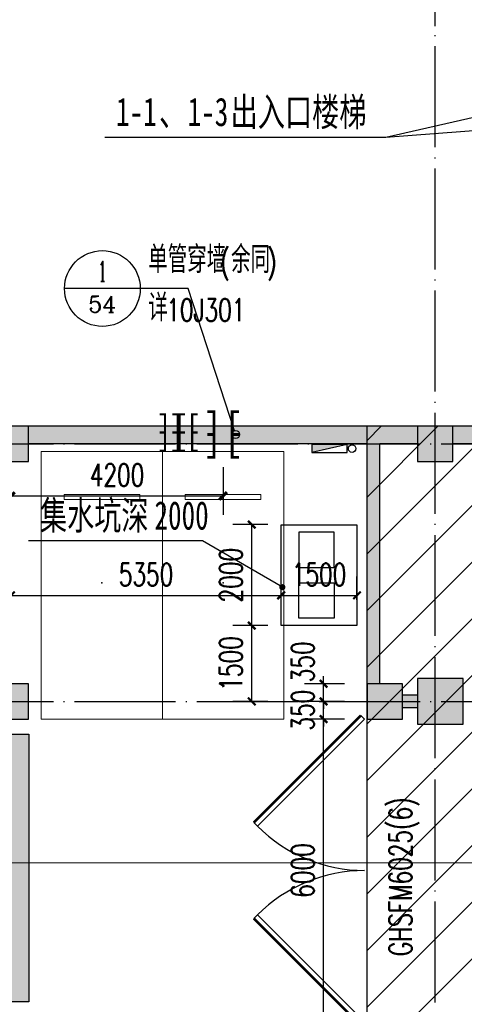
# Model space of a CAD drawing. Extents: x 797781 to 1255204, y 21234 to 1024248.
# Tile 29 of 256: x 888281 to 897084, y 99742 to 119244. Entities that reach past the tile are written whole.
import ezdxf
from ezdxf.enums import TextEntityAlignment as Align

# ---------------------------------------------------------------- set-up
doc = ezdxf.new("R2010")
doc.units = 0
doc.header["$LTSCALE"] = 1000
doc.header["$MEASUREMENT"] = 0
doc.linetypes.add('230303生产综合楼-平面图_t8$0$DOTE', pattern=[2.42, 2, -0.2, 0.02, -0.2])
doc.layers.add('230303生产综合楼-平面图_t8$0$A-普通车位', color=252, linetype='Continuous', lineweight=9)
for name, color, linetype in [('230303生产综合楼-平面图_t8$0$A-车位编号', 7, 'Continuous'), ('230303生产综合楼-平面图_t8$0$AX-B-P01(-1F)-RFQ$0$AX-B-P01(-1F)-RFQ$0$$0$DIM_LEAD', 3, 'Continuous'), ('230303生产综合楼-平面图_t8$0$AX-B-P01(-1F)-RFQ$0$AX-B-P01(-1F)-RFQ$0$$0$PUB_TEXT', 7, 'Continuous'), ('230303生产综合楼-平面图_t8$0$AXIS', 3, 'Continuous'), ('230303生产综合楼-平面图_t8$0$COLUMN', 40, 'Continuous'), ('230303生产综合楼-平面图_t8$0$DIM_IDEN', 3, 'Continuous'), ('230303生产综合楼-平面图_t8$0$DOTE', 1, '230303生产综合楼-平面图_t8$0$DOTE'), ('230303生产综合楼-平面图_t8$0$PUB_DIM', 3, 'Continuous'), ('230303生产综合楼-平面图_t8$0$PUB_HATCH', 8, 'Continuous'), ('230303生产综合楼-平面图_t8$0$WALL', 40, 'Continuous'), ('230303生产综合楼-平面图_t8$0$WINDOW_TEXT', 7, 'Continuous'), ('230303生产综合楼-平面图_t8$0$人防门', 1, 'Continuous'), ('230303生产综合楼-平面图_t8$0$板洞', 6, 'Continuous'), ('EQUIP_消火栓', 7, 'Continuous'), ('PUB_DIM', 3, 'Continuous'), ('PUB_HATCH', 8, 'Continuous'), ('PUB_TEXT', 7, 'Continuous'), ('VALVE_废水', 7, 'Continuous'), ('VPIPE-消防', 1, 'Continuous')]:
    doc.layers.add(name, color=color, linetype=linetype)
doc.styles.add('230303生产综合楼-平面图_t8$0$_TCH_DIM', font='SIMPLEX', dxfattribs={"bigfont": 'GBCBIG'})
doc.styles.add('230303生产综合楼-平面图_T8$0$_TCH_DIM_T3', font='SIMPLEX', dxfattribs={"width": 0.705882, "bigfont": 'GBCBIG'})
doc.styles.add('230303生产综合楼-平面图_t8$0$_TCH_LABEL', font='COMPLEX', dxfattribs={"bigfont": 'GBCBIG'})
doc.styles.add('230303生产综合楼-平面图_t8$0$_TCH_WINDOW', font='SIMPLEX', dxfattribs={"height": 3.5, "bigfont": 'GBCBIG'})
doc.styles.add('230303生产综合楼-平面图_t8$0$黑体', font='simhei.ttf', dxfattribs={"width": 0.7})
doc.styles.add('_TCH_DIM_T3', font='SIMPLEX', dxfattribs={"width": 0.705882, "bigfont": 'GBCBIG'})
doc.dimstyles.new('230303生产综合楼-平面图_T8$0$_TCH_ARCH&&150', dxfattribs={"dimtxt": 446.25, "dimasz": 150, "dimexe": 375, "dimexo": 450, "dimgap": 189.375, "dimtad": 1, "dimdec": 0, "dimzin": 0, "dimdsep": 46, "dimtxsty": '230303生产综合楼-平面图_T8$0$_TCH_DIM_T3', "dimblk": '230303生产综合楼-平面图_t8$0$_ArchTick', "dimcen": 0.09, "dimclrt": 7, "dimazin": 2, "dimtfac": 1, "dimtdec": 0, "dimtix": 1, "dimtmove": 2, "dimatfit": 3, "dimfxl": 1, "dimtolj": 1, "dimtzin": 0, "dimarcsym": 0})
doc.dimstyles.new('_TCH_ARCH&&150', dxfattribs={"dimtxt": 446.25, "dimasz": 150, "dimexe": 375, "dimexo": 450, "dimgap": 189.375, "dimtad": 1, "dimdec": 0, "dimzin": 0, "dimdsep": 46, "dimtxsty": '_TCH_DIM_T3', "dimblk": 'ARCHTICK', "dimcen": 0.09, "dimclrt": 7, "dimazin": 2, "dimtfac": 1, "dimtdec": 0, "dimtix": 1, "dimtmove": 2, "dimatfit": 3, "dimfxl": 1, "dimtolj": 1, "dimtzin": 0, "dimarcsym": 0})

# ---------------------------------------------------------------- blocks, each defined once
blk = doc.blocks.new('$VALVE$00000547')
at = {"const_width": 30}
for points in [[(0, 100), (-250, 100), (-250, 175)], [(0, 100), (0, 175)], [(0, 100), (250, 100), (250, 175)], [(-250, -175), (-250, -100), (0, -100)], [(0, -175), (0, -100)], [(250, -175), (250, -100), (0, -100)]]:
    blk.add_lwpolyline(points, dxfattribs=at)
blk = doc.blocks.new('减速带')
blk.add_lwpolyline([(887759, 105092), (888459, 105092), (888459, 99792), (887759, 99792)], close=True)
blk.add_solid([(887759, 105092), (888459, 105092), (887759, 99792), (888459, 99792)])
blk = doc.blocks.new('230303生产综合楼-平面图_t8$0$_ArchTick')
at = {"color": 0, "linetype": 'ByBlock', "const_width": 0.3}
blk.add_lwpolyline([(-0.5, -0.5), (0.5, 0.5)], dxfattribs=at)
blk = doc.blocks.new('*D6526')
at = {"layer": '230303生产综合楼-平面图_t8$0$PUB_DIM', "color": 0, "lineweight": -2, "transparency": 16777216}
for p, q in [((576103, -246518), (575408, -246518)), ((575783, -248518), (575783, -246518)), ((576103, -248518), (575408, -248518))]:
    blk.add_line(p, q, dxfattribs=at)
at = {"layer": 'Defpoints', "color": 0, "transparency": 16777216}
for p in [(575783, -246518), (576553, -246518), (576553, -248518)]:
    blk.add_point(p, dxfattribs=at)
at = {"layer": '230303生产综合楼-平面图_t8$0$PUB_DIM', "color": 0, "lineweight": -2, "transparency": 16777216, "xscale": 150, "yscale": 150, "zscale": 150}
for p, rotation in [((575783, -246518), 90), ((575783, -248518), 270)]:
    blk.add_blockref('230303生产综合楼-平面图_t8$0$_ArchTick', p, dxfattribs=dict(at, rotation=rotation))
at = {"layer": '230303生产综合楼-平面图_t8$0$PUB_DIM', "color": 7, "transparency": 16777216, "insert": (575370, -247518), "char_height": 446.2, "attachment_point": 5, "rotation": 90, "style": '230303生产综合楼-平面图_T8$0$_TCH_DIM_T3'}
blk.add_mtext('\\A1;2000', dxfattribs=at)
blk = doc.blocks.new('*D6527')
at = {"layer": '230303生产综合楼-平面图_t8$0$PUB_DIM', "color": 0, "lineweight": -2, "transparency": 16777216}
for p, q in [((576103, -248518), (575408, -248518)), ((575783, -250018), (575783, -248518)), ((576103, -250018), (575408, -250018))]:
    blk.add_line(p, q, dxfattribs=at)
at = {"layer": 'Defpoints', "color": 0, "transparency": 16777216}
for p in [(575783, -248518), (576553, -248518), (576553, -250018)]:
    blk.add_point(p, dxfattribs=at)
at = {"layer": '230303生产综合楼-平面图_t8$0$PUB_DIM', "color": 0, "lineweight": -2, "transparency": 16777216, "xscale": 150, "yscale": 150, "zscale": 150}
for p, rotation in [((575783, -248518), 90), ((575783, -250018), 270)]:
    blk.add_blockref('230303生产综合楼-平面图_t8$0$_ArchTick', p, dxfattribs=dict(at, rotation=rotation))
at = {"layer": '230303生产综合楼-平面图_t8$0$PUB_DIM', "color": 7, "transparency": 16777216, "insert": (575370, -249268), "char_height": 446.2, "attachment_point": 5, "rotation": 90, "style": '230303生产综合楼-平面图_T8$0$_TCH_DIM_T3'}
blk.add_mtext('\\A1;1500', dxfattribs=at)
blk = doc.blocks.new('*D6528')
at = {"layer": '230303生产综合楼-平面图_t8$0$PUB_DIM', "color": 0, "lineweight": -2, "transparency": 16777216}
for p, q in [((571016, -248008), (571016, -247543)), ((576366, -248008), (576366, -247543)), ((571016, -247918), (576366, -247918))]:
    blk.add_line(p, q, dxfattribs=at)
at = {"layer": 'Defpoints', "color": 0, "transparency": 16777216}
for p in [(576366, -247918), (571016, -248458), (576366, -248458)]:
    blk.add_point(p, dxfattribs=at)
at = {"layer": '230303生产综合楼-平面图_t8$0$PUB_DIM', "color": 0, "lineweight": -2, "transparency": 16777216, "xscale": 150, "yscale": 150, "zscale": 150, "rotation": 180}
blk.add_blockref('230303生产综合楼-平面图_t8$0$_ArchTick', (571016, -247918), dxfattribs=at)
at = {"layer": '230303生产综合楼-平面图_t8$0$PUB_DIM', "color": 0, "lineweight": -2, "transparency": 16777216, "xscale": 150, "yscale": 150, "zscale": 150}
blk.add_blockref('230303生产综合楼-平面图_t8$0$_ArchTick', (576366, -247918), dxfattribs=at)
at = {"layer": '230303生产综合楼-平面图_t8$0$PUB_DIM', "color": 7, "transparency": 16777216, "insert": (573691, -247506), "char_height": 446.2, "attachment_point": 5, "style": '230303生产综合楼-平面图_T8$0$_TCH_DIM_T3'}
blk.add_mtext('\\A1;5350', dxfattribs=at)
blk = doc.blocks.new('*D6529')
at = {"layer": '230303生产综合楼-平面图_t8$0$PUB_DIM', "color": 0, "lineweight": -2, "transparency": 16777216}
for p, q in [((576366, -248008), (576366, -247543)), ((577866, -248008), (577866, -247543)), ((576366, -247918), (577866, -247918))]:
    blk.add_line(p, q, dxfattribs=at)
at = {"layer": 'Defpoints', "color": 0, "transparency": 16777216}
for p in [(577866, -247918), (576366, -248458), (577866, -248458)]:
    blk.add_point(p, dxfattribs=at)
at = {"layer": '230303生产综合楼-平面图_t8$0$PUB_DIM', "color": 0, "lineweight": -2, "transparency": 16777216, "xscale": 150, "yscale": 150, "zscale": 150, "rotation": 180}
blk.add_blockref('230303生产综合楼-平面图_t8$0$_ArchTick', (576366, -247918), dxfattribs=at)
at = {"layer": '230303生产综合楼-平面图_t8$0$PUB_DIM', "color": 0, "lineweight": -2, "transparency": 16777216, "xscale": 150, "yscale": 150, "zscale": 150}
blk.add_blockref('230303生产综合楼-平面图_t8$0$_ArchTick', (577866, -247918), dxfattribs=at)
at = {"layer": '230303生产综合楼-平面图_t8$0$PUB_DIM', "color": 7, "transparency": 16777216, "insert": (577116, -247506), "char_height": 446.2, "attachment_point": 5, "style": '230303生产综合楼-平面图_T8$0$_TCH_DIM_T3'}
blk.add_mtext('\\A1;1500', dxfattribs=at)
blk = doc.blocks.new('$TwtSys$00000434')
for p, q in [((-0.5, 0.5), (-0.5, -0.5)), ((-0.5, -0.5), (0.5, 0.5)), ((0.5, 0.5), (-0.5, 0.5)), ((0.5, -0.5), (0.5, 0.5)), ((-0.5, -0.5), (0.5, -0.5))]:
    blk.add_line(p, q)
blk.add_solid([(0.5, -0.5), (0.5, 0.5), (-0.5, -0.5)])
blk = doc.blocks.new('230303生产综合楼-平面图_t8$0$普通车位')
at = {"layer": '230303生产综合楼-平面图_t8$0$A-普通车位'}
for points in [[(100, -1200), (5400, -1200), (5400, 1200), (100, 1200)], [(950, 750), (950, -750), (1050, -750), (1050, 750)]]:
    blk.add_lwpolyline(points, close=True, dxfattribs=at)
at = {"layer": '230303生产综合楼-平面图_t8$0$A-车位编号'}
blk.add_point((2700, 0), dxfattribs=at)
blk = doc.blocks.new('_ArchTick')
at = {"color": 0, "linetype": 'ByBlock', "const_width": 0.4}
blk.add_lwpolyline([(-0.5, -0.5), (0.5, 0.5)], dxfattribs=at)
blk = doc.blocks.new('*D3002')
at = {"layer": 'Defpoints', "color": 0, "transparency": 16777216}
for p in [(888109, 110831), (892309, 110831), (892309, 109812)]:
    blk.add_point(p, dxfattribs=at)
at = {"layer": 'PUB_DIM', "color": 0, "lineweight": -2, "transparency": 16777216}
for p, q in [((888109, 110381), (888109, 109437)), ((892309, 110381), (892309, 109437)), ((888109, 109812), (892309, 109812))]:
    blk.add_line(p, q, dxfattribs=at)
at = {"layer": 'PUB_DIM', "color": 0, "lineweight": -2, "transparency": 16777216, "xscale": 150, "yscale": 150, "zscale": 150, "rotation": 180}
blk.add_blockref('_ArchTick', (888109, 109812), dxfattribs=at)
at = {"layer": 'PUB_DIM', "color": 0, "lineweight": -2, "transparency": 16777216, "xscale": 150, "yscale": 150, "zscale": 150}
blk.add_blockref('_ArchTick', (892309, 109812), dxfattribs=at)
at = {"layer": 'PUB_DIM', "color": 7, "transparency": 16777216, "insert": (890209, 110225), "char_height": 446.2, "attachment_point": 5, "style": '_TCH_DIM_T3'}
blk.add_mtext('\\A1;4200', dxfattribs=at)
blk = doc.blocks.new('*D3034')
at = {"layer": '230303生产综合楼-平面图_t8$0$AXIS', "color": 0, "lineweight": -2, "transparency": 16777216}
for p, q in [((888108, 119567), (888108, 123242)), ((896508, 119567), (896508, 123242)), ((888108, 122867), (896508, 122867))]:
    blk.add_line(p, q, dxfattribs=at)
at = {"layer": 'Defpoints', "color": 0, "transparency": 16777216}
for p in [(896508, 122867), (888108, 119117), (896508, 119117)]:
    blk.add_point(p, dxfattribs=at)
at = {"layer": '230303生产综合楼-平面图_t8$0$AXIS', "color": 0, "lineweight": -2, "transparency": 16777216, "xscale": 150, "yscale": 150, "zscale": 150, "rotation": 180}
blk.add_blockref('230303生产综合楼-平面图_t8$0$_ArchTick', (888108, 122867), dxfattribs=at)
at = {"layer": '230303生产综合楼-平面图_t8$0$AXIS', "color": 0, "lineweight": -2, "transparency": 16777216, "xscale": 150, "yscale": 150, "zscale": 150}
blk.add_blockref('230303生产综合楼-平面图_t8$0$_ArchTick', (896508, 122867), dxfattribs=at)
at = {"layer": '230303生产综合楼-平面图_t8$0$AXIS', "color": 7, "transparency": 16777216, "insert": (892308, 123280), "char_height": 446.2, "attachment_point": 5, "style": '230303生产综合楼-平面图_T8$0$_TCH_DIM_T3'}
blk.add_mtext('\\A1;8400', dxfattribs=at)
blk = doc.blocks.new('*D3035')
at = {"layer": '230303生产综合楼-平面图_t8$0$AXIS', "color": 0, "lineweight": -2, "transparency": 16777216}
for p, q in [((896508, 119567), (896508, 123242)), ((904908, 119567), (904908, 123242)), ((896508, 122867), (904908, 122867))]:
    blk.add_line(p, q, dxfattribs=at)
at = {"layer": 'Defpoints', "color": 0, "transparency": 16777216}
for p in [(904908, 122867), (896508, 119117), (904908, 119117)]:
    blk.add_point(p, dxfattribs=at)
at = {"layer": '230303生产综合楼-平面图_t8$0$AXIS', "color": 0, "lineweight": -2, "transparency": 16777216, "xscale": 150, "yscale": 150, "zscale": 150, "rotation": 180}
blk.add_blockref('230303生产综合楼-平面图_t8$0$_ArchTick', (896508, 122867), dxfattribs=at)
at = {"layer": '230303生产综合楼-平面图_t8$0$AXIS', "color": 0, "lineweight": -2, "transparency": 16777216, "xscale": 150, "yscale": 150, "zscale": 150}
blk.add_blockref('230303生产综合楼-平面图_t8$0$_ArchTick', (904908, 122867), dxfattribs=at)
at = {"layer": '230303生产综合楼-平面图_t8$0$AXIS', "color": 7, "transparency": 16777216, "insert": (900708, 123280), "char_height": 446.2, "attachment_point": 5, "style": '230303生产综合楼-平面图_T8$0$_TCH_DIM_T3'}
blk.add_mtext('\\A1;8400', dxfattribs=at)
blk = doc.blocks.new('*D3047')
at = {"layer": '230303生产综合楼-平面图_t8$0$AXIS', "color": 0, "lineweight": -2, "transparency": 16777216}
for p, q in [((870658, 119567), (870658, 124442)), ((989258, 119567), (989258, 124442)), ((870658, 124067), (989258, 124067))]:
    blk.add_line(p, q, dxfattribs=at)
at = {"layer": 'Defpoints', "color": 0, "transparency": 16777216}
for p in [(989258, 124067), (870658, 119117), (989258, 119117)]:
    blk.add_point(p, dxfattribs=at)
at = {"layer": '230303生产综合楼-平面图_t8$0$AXIS', "color": 0, "lineweight": -2, "transparency": 16777216, "xscale": 150, "yscale": 150, "zscale": 150, "rotation": 180}
blk.add_blockref('230303生产综合楼-平面图_t8$0$_ArchTick', (870658, 124067), dxfattribs=at)
at = {"layer": '230303生产综合楼-平面图_t8$0$AXIS', "color": 0, "lineweight": -2, "transparency": 16777216, "xscale": 150, "yscale": 150, "zscale": 150}
blk.add_blockref('230303生产综合楼-平面图_t8$0$_ArchTick', (989258, 124067), dxfattribs=at)
at = {"layer": '230303生产综合楼-平面图_t8$0$AXIS', "color": 7, "transparency": 16777216, "insert": (929958, 124480), "char_height": 446.2, "attachment_point": 5, "style": '230303生产综合楼-平面图_T8$0$_TCH_DIM_T3'}
blk.add_mtext('\\A1;118600', dxfattribs=at)
blk = doc.blocks.new('*D3278')
at = {"layer": '230303生产综合楼-平面图_t8$0$PUB_DIM', "color": 0, "lineweight": -2, "transparency": 16777216}
for p, q in [((894709, 105392), (893923, 105392)), ((894298, 99392), (894298, 105392)), ((894709, 99392), (893923, 99392))]:
    blk.add_line(p, q, dxfattribs=at)
at = {"layer": 'Defpoints', "color": 0, "transparency": 16777216}
for p in [(894298, 105392), (895159, 105392), (895159, 99392)]:
    blk.add_point(p, dxfattribs=at)
at = {"layer": '230303生产综合楼-平面图_t8$0$PUB_DIM', "color": 0, "lineweight": -2, "transparency": 16777216, "xscale": 150, "yscale": 150, "zscale": 150}
for p, rotation in [((894298, 105392), 90), ((894298, 99392), 270)]:
    blk.add_blockref('230303生产综合楼-平面图_t8$0$_ArchTick', p, dxfattribs=dict(at, rotation=rotation))
at = {"layer": '230303生产综合楼-平面图_t8$0$PUB_DIM', "color": 7, "transparency": 16777216, "insert": (893886, 102392), "char_height": 446.2, "attachment_point": 5, "rotation": 90, "style": '230303生产综合楼-平面图_T8$0$_TCH_DIM_T3'}
blk.add_mtext('\\A1;6000', dxfattribs=at)
blk = doc.blocks.new('*D3279')
at = {"layer": '230303生产综合楼-平面图_t8$0$PUB_DIM', "color": 0, "lineweight": -2, "transparency": 16777216}
for p, q in [((894709, 105742), (893923, 105742)), ((894298, 105742), (894298, 105892)), ((894298, 105392), (894298, 105742)), ((894709, 105392), (893923, 105392)), ((894298, 105392), (894298, 105242))]:
    blk.add_line(p, q, dxfattribs=at)
at = {"layer": 'Defpoints', "color": 0, "transparency": 16777216}
for p in [(894298, 105742), (895159, 105742), (895159, 105392)]:
    blk.add_point(p, dxfattribs=at)
at = {"layer": '230303生产综合楼-平面图_t8$0$PUB_DIM', "color": 0, "lineweight": -2, "transparency": 16777216, "xscale": 150, "yscale": 150, "zscale": 150}
for p, rotation in [((894298, 105742), 270), ((894298, 105392), 90)]:
    blk.add_blockref('230303生产综合楼-平面图_t8$0$_ArchTick', p, dxfattribs=dict(at, rotation=rotation))
at = {"layer": '230303生产综合楼-平面图_t8$0$PUB_DIM', "color": 7, "transparency": 16777216, "insert": (893886, 105567), "char_height": 446.2, "attachment_point": 5, "rotation": 90, "style": '230303生产综合楼-平面图_T8$0$_TCH_DIM_T3'}
blk.add_mtext('\\A1;350', dxfattribs=at)
blk = doc.blocks.new('*D3280')
at = {"layer": '230303生产综合楼-平面图_t8$0$PUB_DIM', "color": 0, "lineweight": -2, "transparency": 16777216}
for p, q in [((894709, 106092), (893923, 106092)), ((894298, 106092), (894298, 106242)), ((894298, 105742), (894298, 106092)), ((894709, 105742), (893923, 105742)), ((894298, 105742), (894298, 105592))]:
    blk.add_line(p, q, dxfattribs=at)
at = {"layer": 'Defpoints', "color": 0, "transparency": 16777216}
for p in [(894298, 106092), (895159, 106092), (895159, 105742)]:
    blk.add_point(p, dxfattribs=at)
at = {"layer": '230303生产综合楼-平面图_t8$0$PUB_DIM', "color": 0, "lineweight": -2, "transparency": 16777216, "xscale": 150, "yscale": 150, "zscale": 150}
for p, rotation in [((894298, 106092), 270), ((894298, 105742), 90)]:
    blk.add_blockref('230303生产综合楼-平面图_t8$0$_ArchTick', p, dxfattribs=dict(at, rotation=rotation))
at = {"layer": '230303生产综合楼-平面图_t8$0$PUB_DIM', "color": 7, "transparency": 16777216, "insert": (893886, 106526), "char_height": 446.2, "attachment_point": 5, "rotation": 90, "style": '230303生产综合楼-平面图_T8$0$_TCH_DIM_T3'}
blk.add_mtext('\\A1;350', dxfattribs=at)
blk = doc.blocks.new('230303生产综合楼-平面图_t8$0$$DorLib2D$00000091')
for p, q in [((-0.5, 0.0417), (-0.1464, 0.3952)), ((-0.1464, 0.3952), (-0.1582, 0.407)), ((0.1464, 0.3952), (0.1582, 0.407)), ((0.5, 0.0417), (0.1464, 0.3952)), ((-0.5, 0.0417), (-0.5118, 0.0535)), ((0.5, 0.0417), (0.5118, 0.0535))]:
    blk.add_line(p, q)
at = {"const_width": 0.00833}
for points in [[(-0.5118, 0.0535), (-0.1582, 0.407)], [(0.5118, 0.0535), (0.1582, 0.407)]]:
    blk.add_lwpolyline(points, dxfattribs=at)
for centre, start, end in [((-0.5, 0.0417), 0, 45), ((0.5, 0.0417), 135, 180)]:
    blk.add_arc(centre, 0.5, start, end)
blk = doc.blocks.new('_FZH')
blk.add_lwpolyline([(-0.5, -0.5), (0.5, -0.5), (0.5, 0.5), (-0.5, 0.5)], close=True)
at = {"layer": 'PUB_HATCH'}
blk.add_solid([(-0.5, -0.5), (0.5, -0.5), (-0.5, 0.5), (0.5, 0.5)], dxfattribs=at)
blk = doc.blocks.new('230303生产综合楼-平面图_t8$0$-1FXHS1')
for points in [[(577866.4, -246518.2), (577866.4, -248518.2), (576366.4, -248518.2), (576366.4, -246518.2)], [(576716.4, -246668.2), (576716.4, -247368.2), (577416.4, -247368.2), (577416.4, -246668.2)], [(576716.4, -248368.2), (576716.4, -247668.2), (577416.4, -247668.2), (577416.4, -248368.2)]]:
    blk.add_lwpolyline(points, close=True)
at = {"layer": 'VPIPE-消防'}
blk.add_circle((577770.8, -245010.6), 75, dxfattribs=at)
at = {"layer": 'EQUIP_消火栓', "xscale": 700, "yscale": 160, "zscale": 700, "rotation": 180.0000000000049}
blk.add_blockref('$TwtSys$00000434', (577320.8, -245010.6), dxfattribs=at)
at = {"layer": '230303生产综合楼-平面图_t8$0$PUB_DIM'}
for p1, p2, distance, picture, middle in [((576553.2, -248518.2), (576553.2, -246518.2), 770.2, '*D6526', (575370.4, -247518.2)), ((571016.4, -248458.2), (576366.4, -248458.2), 540.1, '*D6528', (573691.4, -247505.6)), ((576366.4, -248458.2), (577866.4, -248458.2), 540.1, '*D6529', (577116.4, -247505.6)), ((576553.2, -250018.2), (576553.2, -248518.2), 770.2, '*D6527', (575370.4, -249268.2))]:
    dim = blk.add_aligned_dim(p1=p1, p2=p2, distance=distance, dimstyle='230303生产综合楼-平面图_T8$0$_TCH_ARCH&&150', dxfattribs=at)
    dim.commit()
    dim.dimension.update_dxf_attribs({"geometry": picture, "text_midpoint": middle})

msp = doc.modelspace()

# ---------------------------------------------------------------- hatches: boundary and pattern name
at = {"layer": '230303生产综合楼-平面图_t8$0$PUB_HATCH'}
h = msp.add_hatch(dxfattribs=at)
h.set_pattern_fill('ANSI31', color=256, scale=500)
h.set_pattern_definition([(45, (742304.1, -46432.5), (-561.266, 561.266), [])])
h.paths.add_polyline_path([(930109.1, 68893.4), (930108.6, 82492.3), (938508.6, 82492.3), (938508.2, 85667.3), (943409, 85667.3), (943409.3, 93092.3), (943762.1, 93092.3), (943758.6, 95392.3), (943508.6, 95392.3), (943508.6, 101792.3), (951058.6, 101792.3), (951058.6, 104092.3), (952808.6, 104092.3), (952808.6, 105392.3), (952708.2, 105392.3), (952709, 111192.3), (938408.6, 111192.3), (938408.6, 112942.3), (934909, 112942.3), (934909, 113292.3), (935009, 113392.3), (935009, 113792.3), (932409, 113792.3), (932409, 113392.3), (932509, 113292.3), (932509, 112992.3), (930408.6, 112992.3), (930408.6, 111192.3), (913308.6, 111192.3), (913308.6, 119592.3), (899708.6, 119592.3), (899708.6, 116092.3), (899708.6, 114673.2), (899708.6, 111192.3), (895158.6, 111192.3), (895158.6, 96992.3), (899608.6, 96992.3), (899608.6, 98042.3), (902558.6, 98042.3), (902558.6, 96992.3), (904808.6, 96992.3), (904808.2, 86592.3), (896359, 86592.3), (896156.1, 86592.3), (896158.6, 81292.3), (896158.6, 73892.3), (896158.6, 70892.3), (896358.6, 70892.3), (897858.6, 70892.3), (897858.6, 70042.3), (900108.6, 70042.3), (900108.6, 68892.3)])
h.paths.add_polyline_path([(930105.6, 68892.3), (955656.4, 68892.3), (955656.4, 72492.3), (963356.4, 72492.3), (963356.4, 68892.3), (986709.3, 68892.3), (986709.3, 70442.3), (987458.6, 70442.3), (987458.6, 70892.3), (989258.6, 70892.3), (989256.4, 88842.3), (986008.6, 88842.3), (986008.6, 90692.3), (982958.6, 90692.3), (982958.6, 94955.7), (980858.6, 94955.7), (980858.6, 99042.3), (985808.6, 99042.3), (985808.6, 96992.3), (989256.4, 96992.3), (989256.4, 109542.3), (987108.6, 109542.3), (987108.6, 109842.3), (986208.6, 109842.3), (986208.6, 111192.3), (963706.4, 111192.3), (963706.4, 119592.3), (955308.6, 119592.3), (955304.2, 111192.3), (952709, 111192.7), (952709, 105392.3), (955356.4, 105392.3), (955357.5, 98892.3), (952859.7, 98892.3), (952858.6, 95342.3), (952858.6, 94880.1), (952858.6, 93092.3), (943407.1, 93092.3), (943407.1, 85667.3), (938508.6, 85667.3), (938508.6, 82492.3), (930107.1, 82492.3)])
for points in [[(895275.3, 110959), (895258.6, 111192.3), (888458.6, 111192.3), (888458.6, 110842.3), (895158.6, 110842.3)], [(896158.6, 110842.3), (896158.6, 111192.3), (895258.6, 111192.3), (895275.3, 110959), (895408.6, 110842.3)], [(896858.6, 111192.3), (896858.6, 110842.3), (900058.6, 110842.3), (899708.6, 111192.3)], [(895158.6, 106092.3), (895408.6, 106092.3), (895408.6, 110842.3), (895275.3, 110959), (895158.6, 110842.3)], [(896158.6, 105617.3), (896158.6, 105867.3), (895858.6, 105867.3), (895858.6, 105617.3)]]:
    msp.add_hatch(color=256, dxfattribs=at).paths.add_polyline_path(points)

# ---------------------------------------------------------------- linework, layer by layer
at = {"layer": '230303生产综合楼-平面图_t8$0$A-普通车位'}
msp.add_lwpolyline([(884258.6, 102542.3), (929883.6, 102542.3, -0.4142136), (934883.6, 97542.3), (934883.6, 82242.3)], format="xyb", dxfattribs=at)
at = {"layer": '230303生产综合楼-平面图_t8$0$AX-B-P01(-1F)-RFQ$0$AX-B-P01(-1F)-RFQ$0$$0$DIM_LEAD'}
for p, q in [((903798.6, 118792.5), (895528.9, 116911.9)), ((901458.6, 117353.6), (895528.9, 116911.9)), ((895528.9, 116911.9), (889963.8, 116911.9)), ((891901.1, 108919.6), (888456.6, 108919.6)), ((893481.2, 108004.6), (891901.1, 108919.6))]:
    msp.add_line(p, q, dxfattribs=at)
at = {"layer": '230303生产综合楼-平面图_t8$0$AX-B-P01(-1F)-RFQ$0$AX-B-P01(-1F)-RFQ$0$$0$DIM_LEAD', "const_width": 60}
msp.add_lwpolyline([(893507.2, 107989.5, 1), (893455.2, 108019.6, 1)], format="xyb", close=True, dxfattribs=at)
at = {"layer": '230303生产综合楼-平面图_t8$0$AXIS'}
msp.add_line((896508, 119117.3), (896508, 125117.3), dxfattribs=at)
at = {"layer": '230303生产综合楼-平面图_t8$0$DIM_IDEN'}
for p, q in [((890669.1, 113919.4), (889169.1, 113919.4)), ((891617.3, 113919.4), (890669.1, 113919.4)), ((892531.2, 111104.1), (891617.3, 113919.4))]:
    msp.add_line(p, q, dxfattribs=at)
for centre, radius in [((889919.1, 113919.4), 750), ((892555.9, 111028), 80)]:
    msp.add_circle(centre, radius, dxfattribs=at)
at = {"layer": '230303生产综合楼-平面图_t8$0$DOTE'}
for p, q in [((896508.6, 68317.3), (896508.6, 119117.3)), ((870008.6, 110842.3), (989908.6, 110842.3)), ((870008.6, 105742.3), (989908.6, 105742.3))]:
    msp.add_line(p, q, dxfattribs=at)
at = {"layer": '230303生产综合楼-平面图_t8$0$WALL'}
for p, q in [((895258.6, 111192.3), (888458.6, 111192.3)), ((896158.6, 111192.3), (895258.6, 111192.3)), ((899708.6, 111192.3), (896858.6, 111192.3)), ((895158.6, 110842.3), (888458.6, 110842.3)), ((895158.6, 106092.3), (895158.6, 110842.3)), ((895408.6, 106092.3), (895408.6, 110842.3)), ((896158.6, 110842.3), (895408.6, 110842.3)), ((900058.6, 110842.3), (896858.6, 110842.3)), ((896158.6, 105867.3), (895858.6, 105867.3)), ((896158.6, 105617.3), (895858.6, 105617.3))]:
    msp.add_line(p, q, dxfattribs=at)
at = {"layer": '230303生产综合楼-平面图_t8$0$板洞', "color": 5}
msp.add_lwpolyline([(959706.1, 60867.3), (896906.1, 60867.3), (896906.1, 68892.3), (900108.6, 68892.3), (900108.6, 70042.3), (897858.6, 70042.3), (897858.6, 70892.3), (896158.6, 70892.3), (896158.6, 73892.3), (896158.6, 73892.3), (896158.6, 81292.3), (896158.6, 86592.3), (896358.6, 86592.3), (904808.2, 86592), (904808.6, 96992.3), (902558.6, 96992.3), (902558.6, 98042.3), (899608.6, 98042.3), (899608.6, 96992.3), (895158.6, 96992.3), (895158.6, 111192.3), (870658.6, 111192.3)], dxfattribs=at)

# ---------------------------------------------------------------- block references
for name, p in [('230303生产综合楼-平面图_t8$0$-1FXHS1', (317092.2, 355760.5)), ('减速带', (0, 0))]:
    msp.add_blockref(name, p)
at = {"layer": '230303生产综合楼-平面图_t8$0$A-普通车位', "rotation": 270}
for p in [(889908.6, 110792.3), (892308.6, 110792.3)]:
    msp.add_blockref('230303生产综合楼-平面图_t8$0$普通车位', p, dxfattribs=at)
at = {"layer": '230303生产综合楼-平面图_t8$0$COLUMN'}
for p, xscale, yscale, zscale in [((888108.6, 110842.3), 700, 700, 700), ((896508.6, 110842.3), 700, 700, 700), ((888108.6, 105742.3), 700, 700, 700), ((895508.6, 105742.3), 700, 700, 700), ((896608.6, 105742.3), 900.0030096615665, 900, 900)]:
    msp.add_blockref('_FZH', p, dxfattribs=dict(at, xscale=xscale, yscale=yscale, zscale=zscale))
at = {"layer": '230303生产综合楼-平面图_t8$0$人防门', "linetype": 'Continuous'}
ref = msp.add_blockref('230303生产综合楼-平面图_t8$0$$DorLib2D$00000091', (895358.6, 102392.3), dxfattribs=dict(at, xscale=6000, yscale=6000, zscale=400, rotation=89.99995573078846))
ref.add_attrib('A', 'GHSFM6025(6)', (896044.2, 100697.3), dxfattribs={"layer": '230303生产综合楼-平面图_t8$0$WINDOW_TEXT', "linetype": 'Continuous', "ltscale": 2, "height": 446.25, "rotation": 89.99996, "style": '230303生产综合楼-平面图_t8$0$_TCH_WINDOW', "width": 0.705882})
at = {"layer": 'VALVE_废水', "rotation": 90}
for p, xscale, yscale, zscale in [((891302.6, 111068.6), 1.44, 1.44, 1.44), ((891552.6, 111068.6), 1.44, 1.44, 1.44), ((892308.4, 111028), 1.8, 1.8, 1.8)]:
    msp.add_blockref('$VALVE$00000547', p, dxfattribs=dict(at, xscale=xscale, yscale=yscale, zscale=zscale))

# ---------------------------------------------------------------- texts
at = {"layer": '230303生产综合楼-平面图_t8$0$AX-B-P01(-1F)-RFQ$0$AX-B-P01(-1F)-RFQ$0$$0$PUB_TEXT', "style": '230303生产综合楼-平面图_t8$0$黑体', "width": 0.7}
for s, height, p in [('1-1', 563.29, (890188.8, 117136.9)), ('1-3', 563.29, (891606.5, 117136.9)), ('出入口楼梯', 563.29, (892457.1, 117136.9)), ('、', 563.3, (891039.4, 117136.9)), ('集水坑深', 563.29, (888681.6, 109144.6)), ('2000', 563.29, (890949.9, 109144.6))]:
    msp.add_text(s, height=height, dxfattribs=at).set_placement(p)
at = {"layer": 'PUB_TEXT', "style": '230303生产综合楼-平面图_t8$0$_TCH_DIM'}
for s, height, p in [('单管穿墙', 536.17, (890826.6, 114225.6)), ('余同', 536.17, (892466.4, 114225.6)), ('详', 536.2, (890826.6, 113270.4))]:
    msp.add_text(s, height=height, dxfattribs=at).set_placement(p)
at = {"layer": 'PUB_TEXT', "style": '230303生产综合楼-平面图_t8$0$_TCH_DIM', "width": 0.705882}
for s, height, p in [('(', 446.2, (892256.4, 114225.6)), (')', 446.2, (893181.3, 114225.6)), ('10J301', 446.25, (891184.1, 113270.4))]:
    msp.add_text(s, height=height, dxfattribs=at).set_placement(p)
at = {"layer": 'PUB_TEXT', "style": '230303生产综合楼-平面图_t8$0$_TCH_LABEL'}
for s, height, p, p2 in [('1', 401.5, (889833.1, 114056.8), (890005.2, 114056.8)), ('54', 322.69, (889642.5, 113446.9), (890195.7, 113446.9))]:
    msp.add_text(s, height=height, dxfattribs=at).set_placement(p, p2, align=Align.FIT)

# ---------------------------------------------------------------- dimensions: what is measured, and where the dimension line sits
at = {"layer": '230303生产综合楼-平面图_t8$0$AXIS'}
for p1, p2, distance, picture, middle in [((870658, 119117.3), (989258, 119117.3), 4950, '*D3047', (929958, 124479.8)), ((888108, 119117.3), (896508, 119117.3), 3750, '*D3034', (892308, 123279.8)), ((896508, 119117.3), (904908, 119117.3), 3750, '*D3035', (900708, 123279.8))]:
    dim = msp.add_aligned_dim(p1=p1, p2=p2, distance=distance, dimstyle='230303生产综合楼-平面图_T8$0$_TCH_ARCH&&150', dxfattribs=at)
    dim.commit()
    dim.dimension.update_dxf_attribs({"geometry": picture, "text_midpoint": middle})
at = {"layer": '230303生产综合楼-平面图_t8$0$PUB_DIM'}
dim = msp.add_linear_dim(base=(894298.2, 106092.3), p1=(895158.6, 105742.3), p2=(895158.6, 106092.3), angle=90, dimstyle='230303生产综合楼-平面图_T8$0$_TCH_ARCH&&150', dxfattribs=at)
dim.commit()
dim.dimension.update_dxf_attribs({"geometry": '*D3280', "text_midpoint": (893885.7, 106525.8), "dimtype": 161})
for p1, p2, picture, middle in [((895158.6, 105392.3), (895158.6, 105742.3), '*D3279', (893885.7, 105567.3)), ((895158.6, 99392.3), (895158.6, 105392.3), '*D3278', (893885.7, 102392.3))]:
    dim = msp.add_aligned_dim(p1=p1, p2=p2, distance=860.4, dimstyle='230303生产综合楼-平面图_T8$0$_TCH_ARCH&&150', dxfattribs=at)
    dim.commit()
    dim.dimension.update_dxf_attribs({"geometry": picture, "text_midpoint": middle})
at = {"layer": 'PUB_DIM'}
dim = msp.add_aligned_dim(p1=(888108.6, 110831), p2=(892308.6, 110831), distance=-1018.9, dimstyle='_TCH_ARCH&&150', dxfattribs=at)
dim.commit()
dim.dimension.update_dxf_attribs({"geometry": '*D3002', "text_midpoint": (890208.6, 110224.6)})

doc.saveas('drawing.dxf')
